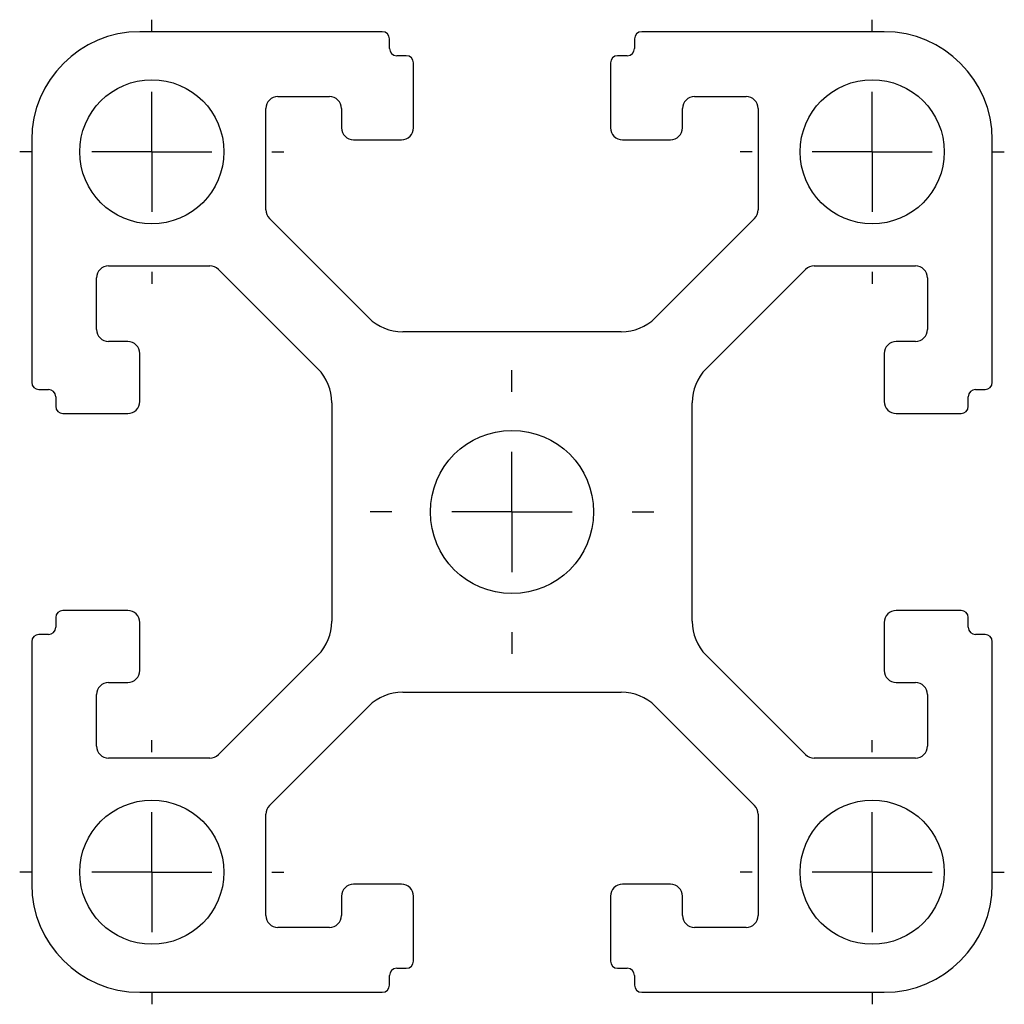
# Model space of a CAD drawing. Header units: millimetres. Extents: x 728.1 to 769.1, y 459.6 to 500.6.
import ezdxf

# ---------------------------------------------------------------- set-up
doc = ezdxf.new("R2010")
doc.units = ezdxf.units.MM
doc.header["$LTSCALE"] = 5
doc.layers.add('SLD-0', color=179, linetype='Continuous')

# ---------------------------------------------------------------- blocks, each defined once
blk = doc.blocks.new('SW_CENTERMARKSYMBOL_0')
at = {"layer": 'SLD-0', "color": 0}
for p, q in [((0, 5), (0, 5.9)), ((0, 0), (0, 2.5)), ((-5, 0), (-5.9, 0)), ((0, 0), (-2.5, 0)), ((0, 0), (0, -2.5)), ((0, 0), (2.5, 0)), ((5, 0), (5.9, 0)), ((0, -5), (0, -5.9))]:
    blk.add_line(p, q, dxfattribs=at)
blk = doc.blocks.new('SW_CENTERMARKSYMBOL_1')
at = {"layer": 'SLD-0', "color": 0}
for p, q in [((0, 5), (0, 5.5)), ((0, 0), (0, 2.5)), ((-5, 0), (-5.5, 0)), ((0, 0), (-2.5, 0)), ((0, 0), (0, -2.5)), ((0, 0), (2.5, 0)), ((5, 0), (5.5, 0)), ((0, -5), (0, -5.5))]:
    blk.add_line(p, q, dxfattribs=at)
blk = doc.blocks.new('SW_CENTERMARKSYMBOL_2')
at = {"layer": 'SLD-0', "color": 0}
for p, q in [((0, 5), (0, 5.5)), ((0, 0), (0, 2.5)), ((-5, 0), (-5.5, 0)), ((0, 0), (-2.5, 0)), ((0, 0), (0, -2.5)), ((0, 0), (2.5, 0)), ((5, 0), (5.5, 0)), ((0, -5), (0, -5.5))]:
    blk.add_line(p, q, dxfattribs=at)
blk = doc.blocks.new('SW_CENTERMARKSYMBOL_3')
at = {"layer": 'SLD-0', "color": 0}
for p, q in [((0, 5), (0, 5.5)), ((0, 0), (0, 2.5)), ((-5, 0), (-5.5, 0)), ((0, 0), (-2.5, 0)), ((0, 0), (0, -2.5)), ((0, 0), (2.5, 0)), ((5, 0), (5.5, 0)), ((0, -5), (0, -5.5))]:
    blk.add_line(p, q, dxfattribs=at)
blk = doc.blocks.new('SW_CENTERMARKSYMBOL_4')
at = {"layer": 'SLD-0', "color": 0}
for p, q in [((0, 5), (0, 5.5)), ((0, 0), (0, 2.5)), ((-5, 0), (-5.5, 0)), ((0, 0), (-2.5, 0)), ((0, 0), (0, -2.5)), ((0, 0), (2.5, 0)), ((5, 0), (5.5, 0)), ((0, -5), (0, -5.5))]:
    blk.add_line(p, q, dxfattribs=at)

msp = doc.modelspace()

# ---------------------------------------------------------------- linework, layer by layer
at = {"color": 0, "linetype": 'Continuous', "lineweight": 25}
for p, q in [((743.248, 500.119), (733.148, 500.119)), ((743.548, 499.419), (743.548, 499.819)), ((753.748, 499.819), (753.748, 499.419)), ((764.148, 500.119), (754.048, 500.119)), ((744.248, 499.119), (743.848, 499.119)), ((753.448, 499.119), (753.048, 499.119)), ((744.548, 496.119), (744.548, 498.819)), ((752.748, 498.819), (752.748, 496.119)), ((738.898, 497.419), (741.048, 497.419)), ((756.248, 497.419), (758.398, 497.419)), ((738.398, 492.697), (738.398, 496.919)), ((741.548, 496.919), (741.548, 496.119)), ((755.748, 496.119), (755.748, 496.919)), ((758.898, 496.919), (758.898, 492.697)), ((728.648, 495.619), (728.648, 485.519)), ((742.048, 495.619), (744.048, 495.619)), ((753.248, 495.619), (755.248, 495.619)), ((768.648, 485.519), (768.648, 495.619)), ((742.684, 488.205), (738.545, 492.344)), ((758.752, 492.344), (754.613, 488.205)), ((731.848, 490.369), (736.07, 490.369)), ((761.227, 490.369), (765.448, 490.369)), ((736.423, 490.222), (740.562, 486.083)), ((756.734, 486.083), (760.873, 490.222)), ((731.348, 487.719), (731.348, 489.869)), ((765.948, 489.869), (765.948, 487.719)), ((753.198, 487.619), (744.098, 487.619)), ((732.648, 487.219), (731.848, 487.219)), ((765.448, 487.219), (764.648, 487.219)), ((733.148, 484.719), (733.148, 486.719)), ((764.148, 486.719), (764.148, 484.719)), ((728.948, 485.219), (729.348, 485.219)), ((767.948, 485.219), (768.348, 485.219)), ((729.648, 484.919), (729.648, 484.519)), ((741.148, 484.669), (741.148, 475.569)), ((756.148, 475.569), (756.148, 484.669)), ((767.648, 484.519), (767.648, 484.919)), ((729.948, 484.219), (732.648, 484.219)), ((764.648, 484.219), (767.348, 484.219)), ((732.648, 476.019), (729.948, 476.019)), ((767.348, 476.019), (764.648, 476.019)), ((729.648, 475.719), (729.648, 475.319)), ((767.648, 475.319), (767.648, 475.719)), ((733.148, 473.519), (733.148, 475.519)), ((764.148, 475.519), (764.148, 473.519)), ((729.348, 475.019), (728.948, 475.019)), ((768.348, 475.019), (767.948, 475.019)), ((728.648, 474.719), (728.648, 464.619)), ((768.648, 464.619), (768.648, 474.719)), ((740.562, 474.154), (736.423, 470.015)), ((760.873, 470.015), (756.734, 474.154)), ((731.848, 473.019), (732.648, 473.019)), ((764.648, 473.019), (765.448, 473.019)), ((731.348, 470.369), (731.348, 472.519)), ((744.098, 472.619), (753.198, 472.619)), ((765.948, 472.519), (765.948, 470.369)), ((738.545, 467.894), (742.684, 472.033)), ((754.613, 472.033), (758.752, 467.894)), ((736.07, 469.869), (731.848, 469.869)), ((765.448, 469.869), (761.227, 469.869)), ((738.398, 463.319), (738.398, 467.54)), ((758.898, 467.54), (758.898, 463.319)), ((744.048, 464.619), (742.048, 464.619)), ((755.248, 464.619), (753.248, 464.619)), ((741.548, 464.119), (741.548, 463.319)), ((744.548, 461.419), (744.548, 464.119)), ((752.748, 464.119), (752.748, 461.419)), ((755.748, 463.319), (755.748, 464.119)), ((741.048, 462.819), (738.898, 462.819)), ((758.398, 462.819), (756.248, 462.819)), ((743.848, 461.119), (744.248, 461.119)), ((753.048, 461.119), (753.448, 461.119)), ((743.548, 460.419), (743.548, 460.819)), ((753.748, 460.819), (753.748, 460.419)), ((733.148, 460.119), (743.248, 460.119)), ((754.048, 460.119), (764.148, 460.119))]:
    msp.add_line(p, q, dxfattribs=at)
for centre, radius in [((733.648, 495.119), 3), ((763.648, 495.119), 3), ((748.648, 480.119), 3.4), ((733.648, 465.119), 3), ((763.648, 465.119), 3)]:
    msp.add_circle(centre, radius, dxfattribs=at)
for centre, radius, start, end in [((733.148, 495.619), 4.5, 90, 180), ((743.248, 499.819), 0.3, 0, 90), ((754.048, 499.819), 0.3, 90, 180), ((764.148, 495.619), 4.5, 360, 90), ((743.848, 499.419), 0.3, 180, 270), ((753.448, 499.419), 0.3, 270, 0), ((744.248, 498.819), 0.3, 0, 90), ((753.048, 498.819), 0.3, 90, 180), ((738.898, 496.919), 0.5, 90, 180), ((741.048, 496.919), 0.5, 360, 90), ((756.248, 496.919), 0.5, 90, 180), ((758.398, 496.919), 0.5, 0, 90), ((742.048, 496.119), 0.5, 180, 270), ((744.048, 496.119), 0.5, 270, 360), ((753.248, 496.119), 0.5, 180, 270), ((755.248, 496.119), 0.5, 270, 0), ((738.898, 492.697), 0.5, 180, 225), ((758.398, 492.697), 0.5, 315, 0), ((731.848, 489.869), 0.5, 90, 180), ((736.07, 489.869), 0.5, 45, 90), ((761.227, 489.869), 0.5, 90, 135), ((765.448, 489.869), 0.5, 360, 90), ((744.098, 489.619), 2, 225, 270), ((753.198, 489.619), 2, 270, 315), ((731.848, 487.719), 0.5, 180, 270), ((765.448, 487.719), 0.5, 270, 0), ((732.648, 486.719), 0.5, 0, 90), ((764.648, 486.719), 0.5, 90, 180), ((739.148, 484.669), 2, 360, 45), ((758.148, 484.669), 2, 135, 180), ((728.948, 485.519), 0.3, 180, 270), ((768.348, 485.519), 0.3, 270, 0), ((729.348, 484.919), 0.3, 0, 90), ((767.948, 484.919), 0.3, 90, 180), ((732.648, 484.719), 0.5, 270, 0), ((764.648, 484.719), 0.5, 180, 270), ((729.948, 484.519), 0.3, 180, 270), ((767.348, 484.519), 0.3, 270, 0), ((729.948, 475.719), 0.3, 90, 180), ((732.648, 475.519), 0.5, 360, 90), ((764.648, 475.519), 0.5, 90, 180), ((767.348, 475.719), 0.3, 360, 90), ((729.348, 475.319), 0.3, 270, 360), ((739.148, 475.569), 2, 315, 0), ((758.148, 475.569), 2, 180, 225), ((767.948, 475.319), 0.3, 180, 270), ((728.948, 474.719), 0.3, 90, 180), ((768.348, 474.719), 0.3, 360, 90), ((732.648, 473.519), 0.5, 270, 0), ((764.648, 473.519), 0.5, 180, 270), ((731.848, 472.519), 0.5, 90, 180), ((765.448, 472.519), 0.5, 360, 90), ((744.098, 470.619), 2, 90, 135), ((753.198, 470.619), 2, 45, 90), ((731.848, 470.369), 0.5, 180, 270), ((765.448, 470.369), 0.5, 270, 360), ((736.07, 470.369), 0.5, 270, 315), ((761.227, 470.369), 0.5, 225, 270), ((738.898, 467.54), 0.5, 135, 180), ((758.398, 467.54), 0.5, 360, 45), ((733.148, 464.619), 4.5, 180, 270), ((742.048, 464.119), 0.5, 90, 180), ((744.048, 464.119), 0.5, 0, 90), ((753.248, 464.119), 0.5, 90, 180), ((755.248, 464.119), 0.5, 0, 90), ((764.148, 464.619), 4.5, 270, 0), ((738.898, 463.319), 0.5, 180, 270), ((741.048, 463.319), 0.5, 270, 0), ((756.248, 463.319), 0.5, 180, 270), ((758.398, 463.319), 0.5, 270, 360), ((744.248, 461.419), 0.3, 270, 0), ((753.048, 461.419), 0.3, 180, 270), ((743.848, 460.819), 0.3, 90, 180), ((753.448, 460.819), 0.3, 360, 90), ((743.248, 460.419), 0.3, 270, 0), ((754.048, 460.419), 0.3, 180, 270)]:
    msp.add_arc(centre, radius, start, end, dxfattribs=at)

# ---------------------------------------------------------------- block references
at = {"layer": 'SLD-0', "color": 0}
for name, p in [('SW_CENTERMARKSYMBOL_2', (733.648, 495.119)), ('SW_CENTERMARKSYMBOL_1', (763.648, 495.119)), ('SW_CENTERMARKSYMBOL_0', (748.648, 480.119)), ('SW_CENTERMARKSYMBOL_3', (733.648, 465.119)), ('SW_CENTERMARKSYMBOL_4', (763.648, 465.119))]:
    msp.add_blockref(name, p, dxfattribs=at)

doc.saveas('drawing.dxf')
